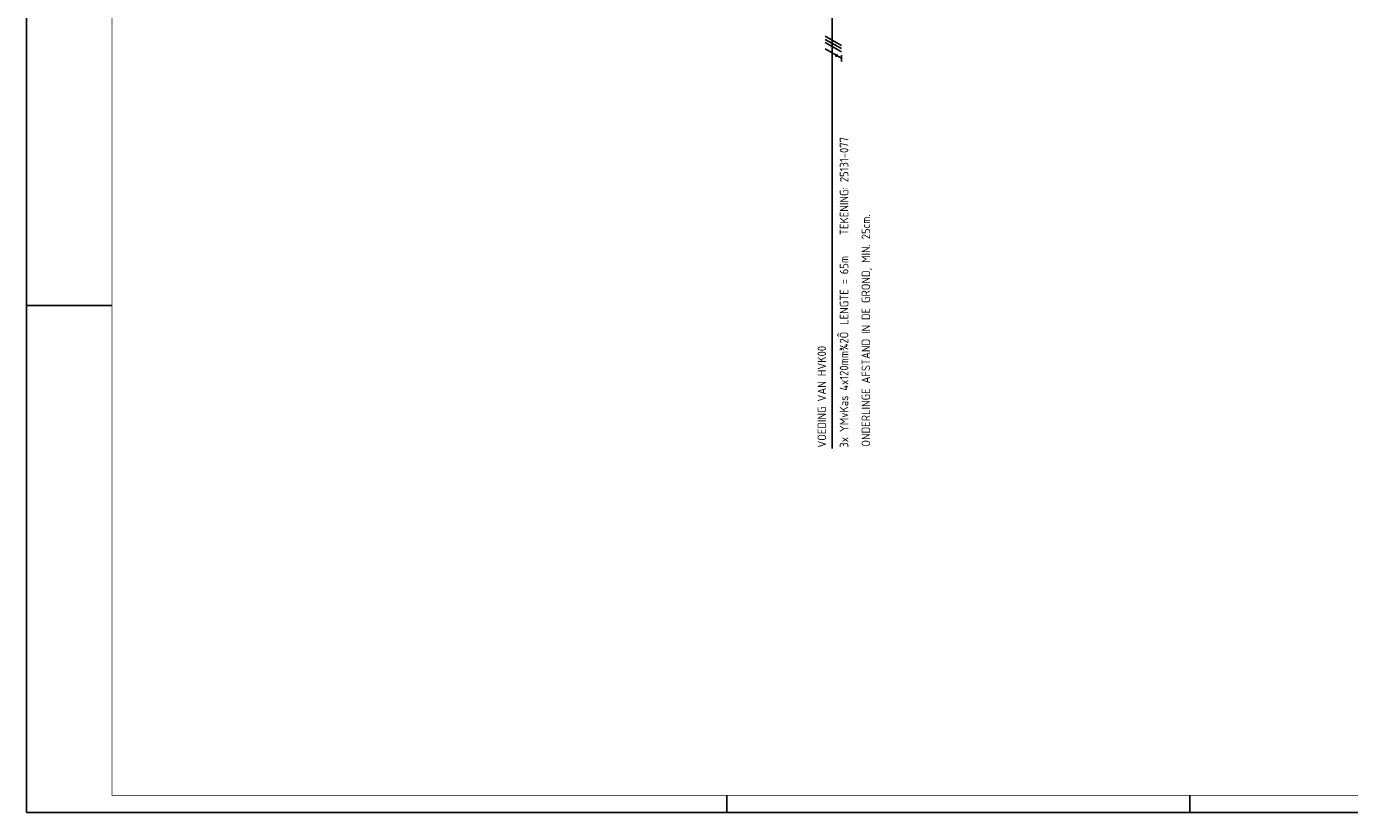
# Model space of a CAD drawing. Header units: millimetres. Extents: x 0 to 841, y 0 to 594.
# Tile 1 of 4: x 0 to 387, y 0 to 230. Entities that reach past the tile are written whole.
import ezdxf
from ezdxf.enums import TextEntityAlignment as Align

# ---------------------------------------------------------------- set-up
doc = ezdxf.new("R2010")
doc.units = ezdxf.units.MM
doc.layers.get('0').update_dxf_attribs({"linetype": 'CONTINUOUS'})
for name, color, linetype in [('40', 1, 'CONTINUOUS'), ('EL$2B---_KADER', 4, 'CONTINUOUS'), ('LIJN025', 10, 'CONTINUOUS'), ('LIJN035', 50, 'CONTINUOUS'), ('LIJN050', 90, 'CONTINUOUS'), ('TEKST25', 10, 'CONTINUOUS'), ('TEKST35', 50, 'CONTINUOUS'), ('TEKST50', 90, 'CONTINUOUS')]:
    doc.layers.add(name, color=color, linetype=linetype)
doc.styles.add('ISO', font='ISO.SHX')
doc.styles.add('NEN', font='iso.shx')
doc.styles.add('ROMAND', font='romand')

# ---------------------------------------------------------------- blocks, each defined once
blk = doc.blocks.new('A1')
at = {"layer": 'LIJN025'}
for p, q in [((0, 148.5), (25, 148.5)), ((205, 0), (205, 5)), ((340.5, 0), (340.5, 5))]:
    blk.add_line(p, q, dxfattribs=at)
blk.add_lwpolyline([(0, 0), (0, 594), (841, 594), (841, 0)], close=True, dxfattribs=at)
at = {"layer": 'LIJN050', "const_width": 0.2}
blk.add_lwpolyline([(836, 5), (836, 589), (25, 589), (25, 5)], close=True, dxfattribs=at)
at = {"layer": 'TEKST25', "style": 'ROMAND', "width": 2.899115}
blk.add_attdef('STATUS', text='', height=2.5, dxfattribs=at).set_placement((795, 71.5), (834, 71.5), align=Align.FIT)
at = {"layer": 'TEKST25', "style": 'ISO'}
for tag, p in [('E', (796.25, 66)), ('NAAM-E', (807.75, 66)), ('DATUM-E', (826, 66)), ('D', (796.25, 61)), ('NAAM-D', (807.75, 61)), ('DATUM-D', (826, 61)), ('C', (796.25, 56)), ('NAAM-C', (807.75, 56)), ('DATUM-C', (826, 56)), ('B', (796.25, 51)), ('NAAM-B', (807.75, 51)), ('DATUM-B', (826, 51)), ('A', (796.25, 46)), ('NAAM-A', (807.75, 46)), ('DATUM-A', (826, 46))]:
    blk.add_attdef(tag, text='', height=2.5, dxfattribs=at).set_placement(p, align=Align.CENTER)
for tag, p in [('DATUM', (673.75, 36.25)), ('SCHAAL', (709, 36.25)), ('GETEKEND', (739.25, 36.25)), ('GECONTOL.', (774, 36.25)), ('FORMAAT', (804.25, 28.25))]:
    blk.add_attdef(tag, p, '', height=2.5, dxfattribs=at)
at = {"layer": 'TEKST35', "style": 'ISO'}
for tag, p in [('PROJECT', (675.5, 72.5)), ('PLAATS', (675.5, 63.5)), ('INSTALLATIE-REGEL1', (675.5, 52.5)), ('INSTALLATIE-REGEL2', (675.5, 43.5))]:
    blk.add_attdef(tag, p, '', height=4, dxfattribs=at)
blk.add_attdef('PROJ.NR.', text='', height=4, dxfattribs=at).set_placement((822, 23), align=Align.CENTER)
at = {"layer": 'TEKST50', "style": 'ISO'}
blk.add_attdef('FILE-NAAM', text='', height=5, dxfattribs=at).set_placement((814.5, 7.5), align=Align.CENTER)

msp = doc.modelspace()

# ---------------------------------------------------------------- linework, layer by layer
at = {"color": 10}
for p, q in [((233.79, 227.35), (238.48, 224.65)), ((233.79, 226.42), (238.48, 223.71)), ((233.79, 226.42), (238.48, 223.71)), ((233.79, 225.48), (238.48, 222.77)), ((233.79, 223.6), (238.48, 220.9)), ((238.48, 221.83), (238.48, 219.96))]:
    msp.add_line(p, q, dxfattribs=at)
msp.add_line((233.79, 226.42), (238.48, 223.71))
at = {"color": 10, "const_width": 0.469}
msp.add_lwpolyline([(237.19, 221.91, 1), (236.96, 221.51, 1)], format="xyb", close=True, dxfattribs=at)
at = {"layer": 'LIJN035', "color": 90}
msp.add_line((235.84, 257.7), (235.84, 106.61), dxfattribs=at)

# ---------------------------------------------------------------- block references
at = {"layer": 'EL$2B---_KADER'}
msp.add_blockref('A1', (0, 0), dxfattribs=at)

# ---------------------------------------------------------------- texts
at = {"layer": '40', "style": 'NEN'}
for s, p in [('TEKENING: 25131-077', (240.53, 169.11)), ('ONDERLINGE AFSTAND IN DE GROND, MIN. 25cm.', (246.9, 107.17)), ('LENGTE = 65m', (240.53, 142.81)), ('3x YMvKas 4x120mm¾2Ô', (240.52, 106.86)), ('VOEDING VAN HVK00', (234.02, 106.86))]:
    msp.add_text(s, height=2.5, rotation=90, dxfattribs=at).set_placement(p)

doc.saveas('drawing.dxf')
